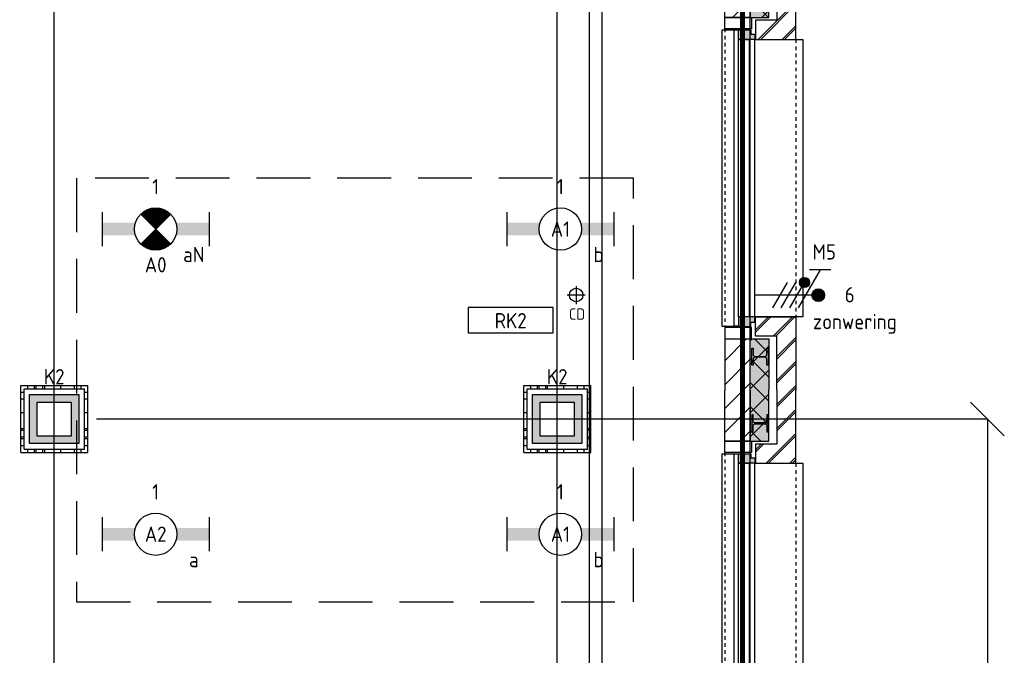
# Model space of a CAD drawing. Header units: millimetres. Extents: x -38032 to 104346, y -31182 to 78566.
# Tile 211 of 213: x 94897 to 100704, y 39334 to 43084. Entities that reach past the tile are written whole.
import ezdxf
from ezdxf.enums import TextEntityAlignment as Align

# ---------------------------------------------------------------- set-up
doc = ezdxf.new("R2010")
doc.units = ezdxf.units.MM
doc.header["$LTSCALE"] = 100
doc.set_wipeout_variables(frame=1)
doc.header["$PDMODE"] = 1
for name, pattern in [('HIDDEN', [9.525, 6.35, -3.175]), ('HIDDEN2', [4.7625, 3.175, -1.5875]), ('STYLE_01', [0.41664, 0.20828, -0.20836]), ('STYLE_11', [5, 3.888855, -0.416718, 0.277786, -0.416641])]:
    doc.linetypes.add(name, pattern=pattern)
for name, color, linetype in [('AL$1A---_ALGEMEEN', 8, 'Continuous'), ('AL------_MAATV', 200, 'Continuous'), ('AL------_MAATVOERING', 2, 'Continuous'), ('AL------_SPARING', 2, 'Continuous'), ('AM$1A---_ARCERING', 8, 'Continuous'), ('BOUWKUNDIG', 8, 'Continuous'), ('brandscheiding', 5, 'HIDDEN'), ('EL6222--', 3, 'Continuous'), ('EL6311--', 3, 'Continuous'), ('el6311--nv', 7, 'Continuous'), ('EL6322--', 3, 'Continuous'), ('LICHT_TEXT018', 1, 'Continuous'), ('versterkte strook', 7, 'Continuous'), ('Vloerdoos', 3, 'Continuous'), ('Vloerdoos (OUD)', 3, 'Continuous'), ('Zonwering', 3, 'Continuous')]:
    doc.layers.add(name, color=color, linetype=linetype)
doc.layers.add('stramien', color=1, linetype='Continuous', lineweight=9)
doc.layers.get('Vloerdoos').off()
doc.styles.add('BURO-018', font='iso.shx', dxfattribs={"height": 90})
doc.styles.get("Standard").update_dxf_attribs({"font": 'iso.shx'})
doc.dimstyles.new('STABICAD', dxfattribs={"dimscale": 100, "dimtxt": 1.8, "dimasz": 2, "dimexe": 0, "dimexo": 2.5, "dimgap": 1.5, "dimtad": 0, "dimdec": 0, "dimrnd": 10, "dimzin": 0, "dimdsep": 46, "dimtxsty": 'Standard', "dimblk1": 'OBLIQUE', "dimblk2": 'OBLIQUE', "dimsah": 1, "dimcen": -3, "dimadec": 0, "dimazin": 0, "dimtfac": 1, "dimtdec": 0, "dimtofl": 0, "dimtmove": 2, "dimatfit": 3, "dimfxl": 0, "dimtvp": 1.055556, "dimtolj": 1, "dimtzin": 0, "dimarcsym": 0})
pattern_1 = [(135, (0, 0), (70.7107, 70.7107), []), (45, (299.34, -299.34), (70.7107, -70.7107), [])]
pattern_2 = [(45, (0, 0), (70.7107, -70.7107), []), (45, (7.07, -7.07), (70.7107, -70.7107), [])]
pattern_3 = [(45, (0, 0), (70.7107, -70.7107), [])]

# ---------------------------------------------------------------- blocks, each defined once
blk = doc.blocks.new('VLOERDOOS')
at = {"layer": 'Vloerdoos (OUD)'}
for p, q in [((0, 395), (395, 395)), ((0, 395), (0, 0)), ((0, 355), (20, 355)), ((20, 375), (20, 20)), ((20, 375), (375, 375)), ((40, 375), (40, 395)), ((80, 375), (80, 395)), ((90, 375), (90, 395)), ((130, 375), (130, 395)), ((140, 375), (140, 395)), ((235, 375), (235, 395)), ((315, 375), (315, 395)), ((355, 375), (355, 395)), ((375, 375), (375, 20)), ((375, 355), (395, 355)), ((395, 395), (395, 0)), ((0, 315), (20, 315)), ((0, 305), (20, 305)), ((375, 315), (395, 315)), ((375, 305), (395, 305)), ((0, 265), (20, 265)), ((0, 255), (20, 255)), ((375, 265), (395, 265)), ((375, 255), (395, 255)), ((0, 160), (20, 160)), ((375, 160), (395, 160)), ((0, 80), (20, 80)), ((375, 80), (395, 80)), ((0, 40), (20, 40)), ((0, 0), (395, 0)), ((20, 20), (375, 20)), ((40, 0), (40, 20)), ((80, 0), (80, 20)), ((90, 0), (90, 20)), ((130, 0), (130, 20)), ((140, 0), (140, 20)), ((235, 0), (235, 20)), ((315, 0), (315, 20)), ((355, 0), (355, 20)), ((375, 40), (395, 40))]:
    blk.add_line(p, q, dxfattribs=at)
blk = doc.blocks.new('_Oblique')
at = {"color": 0, "linetype": 'ByBlock', "lineweight": -2}
blk.add_line((-0.5, -0.5), (0.5, 0.5), dxfattribs=at)
blk = doc.blocks.new('*D196')
at = {"layer": 'AL------_MAATVOERING', "color": 0, "lineweight": -2}
for p, q in [((95350, 40728.4), (100604.1, 40728.4)), ((100604.1, 40728.4), (100604.1, 35900)), ((95350, 35900), (100604.1, 35900))]:
    blk.add_line(p, q, dxfattribs=at)
at = {"layer": 'Defpoints', "color": 0}
for p in [(95100, 40728.4), (95100, 35900), (100604.1, 35900)]:
    blk.add_point(p, dxfattribs=at)
at = {"layer": 'AL------_MAATVOERING', "color": 0, "lineweight": -2, "xscale": 200, "yscale": 200, "zscale": 200}
for p, rotation in [((100604.1, 40728.4), 90), ((100604.1, 35900), 270)]:
    blk.add_blockref('_Oblique', p, dxfattribs=dict(at, rotation=rotation))
at = {"layer": 'AL------_MAATVOERING', "color": 0, "insert": (100414.1, 38314.2), "char_height": 180, "attachment_point": 5, "rotation": 90}
blk.add_mtext('\\A1;4830', dxfattribs=at)
blk = doc.blocks.new('*D231')
at = {"layer": 'AL------_MAATVOERING', "color": 0, "lineweight": -2}
for p, q in [((98066.6, 33778.4), (98066.6, 47213.8)), ((98066.6, 47213.8), (99205, 47213.8)), ((99205, 33778.4), (99205, 47213.8))]:
    blk.add_line(p, q, dxfattribs=at)
at = {"layer": 'Defpoints', "color": 0}
for p in [(99205, 47213.8), (98066.6, 33528.4), (99205, 33528.4)]:
    blk.add_point(p, dxfattribs=at)
at = {"layer": 'AL------_MAATVOERING', "color": 0, "lineweight": -2, "xscale": 200, "yscale": 200, "zscale": 200, "rotation": 180}
blk.add_blockref('_Oblique', (98066.6, 47213.8), dxfattribs=at)
at = {"layer": 'AL------_MAATVOERING', "color": 0, "lineweight": -2, "xscale": 200, "yscale": 200, "zscale": 200}
blk.add_blockref('_Oblique', (99205, 47213.8), dxfattribs=at)
at = {"layer": 'AL------_MAATVOERING', "color": 0, "insert": (98635.8, 47403.8), "char_height": 180, "attachment_point": 5}
blk.add_mtext('\\A1;1140', dxfattribs=at)
blk = doc.blocks.new('*D235')
at = {"layer": 'AL------_MAATVOERING', "color": 0, "lineweight": -2}
for p, q in [((91860, 37378.4), (91860, 48534.9)), ((95100, 48534.9), (91860, 48534.9)), ((95100, 37378.4), (95100, 48534.9))]:
    blk.add_line(p, q, dxfattribs=at)
at = {"layer": 'Defpoints', "color": 0}
for p in [(91860, 48534.9), (91860, 37128.4), (95100, 37128.4)]:
    blk.add_point(p, dxfattribs=at)
at = {"layer": 'AL------_MAATVOERING', "color": 0, "lineweight": -2, "xscale": 200, "yscale": 200, "zscale": 200, "rotation": 180}
blk.add_blockref('_Oblique', (91860, 48534.9), dxfattribs=at)
at = {"layer": 'AL------_MAATVOERING', "color": 0, "lineweight": -2, "xscale": 200, "yscale": 200, "zscale": 200}
blk.add_blockref('_Oblique', (95100, 48534.9), dxfattribs=at)
at = {"layer": 'AL------_MAATVOERING', "color": 0, "insert": (93480, 48724.9), "char_height": 180, "attachment_point": 5}
blk.add_mtext('\\A1;3240', dxfattribs=at)
blk = doc.blocks.new('1115B6630')
at = {"color": 0}
for p, q in [((-6.3, 2), (-6.3, -2)), ((6.3, 2), (6.3, -2))]:
    blk.add_line(p, q, dxfattribs=at)
at = {"color": 0, "linetype": 'Continuous'}
blk.add_circle((0, 0), 2.5, dxfattribs=at)
at = {"color": 0}
for points in [[(-2.5, 0.75), (-6.3, 0.75), (-2.5, -0.75), (-6.3, -0.75)], [(2.5, 0.75), (6.3, 0.75), (2.5, -0.75), (6.3, -0.75)]]:
    blk.add_solid(points, dxfattribs=at)
at = {"color": 0, "linetype": 'Continuous', "style": 'BURO-018'}
for tag, p in [('E_GKAST', (0, 8)), ('E_GROEP', (0, 5)), ('E_SGROEP', (4.5, 5)), ('E_ARMCODE', (0, 0)), ('E_SLET', (4.5, -3))]:
    blk.add_attdef(tag, text='', height=1.8, dxfattribs=at).set_placement(p, align=Align.MIDDLE)
blk = doc.blocks.new('E00018')
at = {"color": 0, "linetype": 'Continuous'}
for p, q in [((-1.77, -1.77), (1.77, 1.77)), ((1.77, -1.77), (-1.77, 1.77))]:
    blk.add_line(p, q, dxfattribs=at)
at = {"color": 0, "linetype": 'Continuous', "const_width": 2.5}
for points in [[(-0.88, 0.88, -0.198912), (0, 1.25, -0.198912), (0.88, 0.88, -1)], [(-0.88, -0.88, 0.198912), (0, -1.25, 0.198912), (0.88, -0.88, 1)]]:
    blk.add_lwpolyline(points, format="xyb", dxfattribs=at)
blk = doc.blocks.new('1115B6630-NO1')
at = {"color": 0}
for p, q in [((-6.3, 2), (-6.3, -2)), ((6.3, 2), (6.3, -2))]:
    blk.add_line(p, q, dxfattribs=at)
at = {"color": 0, "linetype": 'Continuous'}
blk.add_circle((0, 0), 2.5, dxfattribs=at)
at = {"color": 0}
for points in [[(-2.5, 0.75), (-6.3, 0.75), (-2.5, -0.75), (-6.3, -0.75)], [(2.5, 0.75), (6.3, 0.75), (2.5, -0.75), (6.3, -0.75)]]:
    blk.add_solid(points, dxfattribs=at)
at = {"color": 0, "zscale": 50}
blk.add_blockref('E00018', (0, 0), dxfattribs=at)
at = {"color": 0, "linetype": 'Continuous', "style": 'BURO-018'}
for tag, p in [('E_GKAST', (0, 8)), ('E_GROEP', (0, 5)), ('E_SGROEP', (4.5, 5)), ('E_ARMCODE', (0, 0)), ('E_SLET', (4.5, -3))]:
    blk.add_attdef(tag, text='', height=1.8, dxfattribs=at).set_placement(p, align=Align.MIDDLE)
blk = doc.blocks.new('E00414')
at = {"color": 0, "linetype": 'Continuous'}
for p, q in [((-2.9, -2.9), (-2.9, 2.9)), ((-2.9, 2.9), (2.9, 2.9)), ((2.9, 2.9), (2.9, -2.9)), ((-2, 2), (2, 2)), ((-2, -2), (-2, 2)), ((2, 2), (2, -2)), ((2, -2), (-2, -2)), ((2.9, -2.9), (-2.9, -2.9))]:
    blk.add_line(p, q, dxfattribs=at)
at = {"color": 0}
for points in [[(-2.9, 2.9), (2.9, 2.9), (-2, 2), (2, 2)], [(-2, -2), (-2.9, -2.9), (-2, 2), (-2.9, 2.9)], [(2, 2), (2.9, 2.9), (2, -2), (2.9, -2.9)], [(2, -2), (2.9, -2.9), (-2, -2), (-2.9, -2.9)]]:
    blk.add_solid(points, dxfattribs=at)
at = {"color": 0, "linetype": 'Continuous', "style": 'BURO-018'}
for tag, p in [('E_GKAST', (0, 8)), ('E_GROEP', (0, 5)), ('E_SGROEP', (4.5, 5))]:
    blk.add_attdef(tag, text='', height=1.8, dxfattribs=at).set_placement(p, align=Align.MIDDLE)
at = {"color": 0, "linetype": 'Continuous', "style": 'BURO-018', "flags": 1}
for tag, p in [('E_VERMCODE', (13, 5)), ('E_MATCODE', (0, 0))]:
    blk.add_attdef(tag, text='', height=1.8, dxfattribs=at).set_placement(p, align=Align.MIDDLE)
blk = doc.blocks.new('Centraaldoos')
at = {"color": 1, "linetype": 'Continuous'}
for p, q in [((-2, 0), (2, 0)), ((0, -2), (0, 2))]:
    blk.add_line(p, q, dxfattribs=at)
at = {"color": 0, "linetype": 'Continuous'}
blk.add_circle((0, 0), 1.5, dxfattribs=at)
at = {"color": 0, "linetype": 'Continuous', "style": 'BURO-018'}
blk.add_attdef('AL_POSNR', text='', height=1.8, dxfattribs=at).set_placement((0, 3), align=Align.CENTER)
at = {"color": 0, "linetype": 'Continuous', "style": 'BURO-018', "flags": 1}
blk.add_attdef('AL_OMS', (0, 0), '', height=1.8, dxfattribs=at)
at = {"layer": 'AL------_MAATV', "style": 'BURO-018'}
blk.add_text('CD', height=2.531, rotation=180, dxfattribs=at).set_placement((1.61, 5.48))
blk = doc.blocks.new('E00113')
at = {"color": 0, "linetype": 'Continuous'}
for p, q in [((-5, 4), (-5, 1)), ((5, 4), (-5, 4)), ((5, 1), (5, 4)), ((-5, 1), (5, 1))]:
    blk.add_line(p, q, dxfattribs=at)
at = {"color": 0, "linetype": 'Continuous', "style": 'BURO-018'}
for tag, p in [('E_TEXT1', (0, 6)), ('E_TEXT2', (0, 2.5))]:
    blk.add_attdef(tag, text='', height=1.8, dxfattribs=at).set_placement(p, align=Align.MIDDLE)
at = {"color": 0, "linetype": 'Continuous', "style": 'BURO-018', "flags": 1}
blk.add_attdef('E_MATCODE', text='', height=1.8, dxfattribs=at).set_placement((0, 0), align=Align.MIDDLE)
blk = doc.blocks.new('zijdetail kozijn 2kops')
at = {"color": 0}
blk.add_wipeout([(-63, 420), (-130, 420), (-130, 262), (-63, 262)], dxfattribs=at).dxf.layer = 'AL$1A---_ALGEMEEN'
at = {"layer": 'AM$1A---_ARCERING', "linetype": 'Continuous', "lineweight": 0}
blk.add_hatch(color=256, dxfattribs=at).paths.add_polyline_path([(-54.2, 338), (-54.2, 366), (-56, 366), (-56, 266), (-31, 266), (-31, 243), (0, 243), (0, 338), (-22, 338)])
at = {"layer": 'AL$1A---_ALGEMEEN', "color": 0}
for points in [[(-63, 420), (-130, 420), (-130, 262), (-63, 262)], [(-54.2, 338), (-54.2, 366), (-56, 366), (-56, 266), (-31, 266), (-31, 243), (0, 243), (0, 338), (-22, 338)]]:
    blk.add_lwpolyline(points, close=True, dxfattribs=at)
blk = doc.blocks.new('HEA 100')
at = {"layer": 'AM$1A---_ARCERING', "linetype": 'Continuous', "lineweight": 0}
h = blk.add_hatch(color=256, dxfattribs=at)
edge = h.paths.add_edge_path()
edge.add_arc((14.5, -28), 12, 180, 270)
edge.add_line((14.5, -40), (50, -40))
edge.add_line((50, -40), (50, -48))
edge.add_line((50, -48), (-50, -48))
edge.add_line((-50, -48), (-50, -40))
edge.add_line((-50, -40), (-14.5, -40))
edge.add_arc((-14.5, -28), 12, 270, 360)
edge.add_line((-2.5, -28), (-2.5, 28))
edge.add_arc((-14.5, 28), 12, 0, 90)
edge.add_line((-14.5, 40), (-50, 40))
edge.add_line((-50, 40), (-50, 48))
edge.add_line((-50, 48), (50, 48))
edge.add_line((50, 48), (50, 40))
edge.add_line((50, 40), (14.5, 40))
edge.add_arc((14.5, 28), 12, 90, 180)
edge.add_line((2.5, 28), (2.5, -28))
at = {"layer": 'AL$1A---_ALGEMEEN', "color": 0, "flags": 128}
blk.add_lwpolyline([(2.5, -28, 0.414214), (14.5, -40), (50, -40), (50, -48), (-50, -48), (-50, -40), (-14.5, -40, 0.414214), (-2.5, -28), (-2.5, 28, 0.414214), (-14.5, 40), (-50, 40), (-50, 48), (50, 48), (50, 40), (14.5, 40, 0.414214), (2.5, 28)], format="xyb", close=True, dxfattribs=at)
blk = doc.blocks.new('31x_alu-2e-mk106a1-p')
at = {"layer": 'AM$1A---_ARCERING', "linetype": 'Continuous', "lineweight": 0}
for points in [[(-270, 1767), (-160, 1767), (-160, 2068.5), (-270, 2068.5)], [(-270, -130), (-160, -130), (-160, -431.5), (-270, -431.5)]]:
    blk.add_hatch(color=256, dxfattribs=at).paths.add_polyline_path(points)
at = {"layer": 'AM$1A---_ARCERING', "linetype": 'Continuous', "lineweight": 5}
h = blk.add_hatch(dxfattribs=at)
h.set_pattern_fill('ISOLATIE', color=256, style=0, pattern_type=2)
h.set_pattern_definition(pattern_1)
h.paths.add_polyline_path([(-270, 1767), (-160, 1767), (-160, 2068.5), (-270, 2068.5)])
h = blk.add_hatch(dxfattribs=at)
h.set_pattern_fill('ISOLATIE', color=256, style=0, pattern_type=2)
h.set_pattern_definition(pattern_1)
h.paths.add_polyline_path([(-270, -130), (-160, -130), (-160, -431.5), (-270, -431.5)])
at = {"layer": 'AL$1A---_ALGEMEEN', "color": 0}
for p, q in [((-270, 2068.5), (-270, 1767)), ((-270, -431.5), (-270, -130))]:
    blk.add_line(p, q, dxfattribs=at)
at = {"layer": 'AL$1A---_ALGEMEEN', "color": 0, "linetype": 'STYLE_01'}
blk.add_line((0, 1637), (0, 0), dxfattribs=at)
at = {"layer": 'AL$1A---_ALGEMEEN', "color": 0, "flags": 128}
for points in [[(-270, 1767), (-160, 1767), (-160, 2068.5)], [(-270, -130), (-160, -130), (-160, -431.5)]]:
    blk.add_lwpolyline(points, dxfattribs=at)
at = {"color": 0}
blk.add_wipeout([(-276, 1637), (-276, 0), (-338, 0), (-338, 1637)], dxfattribs=at).dxf.layer = 'AL$1A---_ALGEMEEN'
at = {"layer": 'AL$1A---_ALGEMEEN', "color": 0}
blk.add_lwpolyline([(-276, 1637), (-276, 0), (-338, 0), (-338, 1637)], close=True, dxfattribs=at)
at = {"layer": 'AL$1A---_ALGEMEEN', "color": 0, "xscale": -1, "rotation": 90}
blk.add_blockref('zijdetail kozijn 2kops', (0, 1637), dxfattribs=at)
at = {"layer": 'AL$1A---_ALGEMEEN', "color": 0, "linetype": 'STYLE_01'}
blk.add_line((-420, 1700), (-420, -63), dxfattribs=at)
at = {"layer": 'AL$1A---_ALGEMEEN', "color": 0}
for points in [[(-435, 1693), (-366, 1693), (-366, -56), (-435, -56)], [(-243, 1637), (40, 1637), (40, 0), (-243, 0)]]:
    blk.add_lwpolyline(points, close=True, dxfattribs=at)
at = {"color": 0}
for points in [[(-238, 1750), (-238, 1637), (0, 1637), (0, 2068.5), (-113, 2068.5), (-113, 1750)], [(-238, -113), (-238, 0), (0, 0), (0, -431.5), (-113, -431.5), (-113, -113)]]:
    blk.add_wipeout(points, dxfattribs=at).dxf.layer = 'AL$1A---_ALGEMEEN'
at = {"layer": 'AM$1A---_ARCERING', "linetype": 'Continuous', "lineweight": 5}
h = blk.add_hatch(dxfattribs=at)
h.set_pattern_fill('BAKSTEEN', color=256, style=0, pattern_type=2)
h.set_pattern_definition(pattern_2)
h.paths.add_polyline_path([(-238, 1750), (-238, 1637), (0, 1637), (0, 2068.5), (-113, 2068.5), (-113, 1750)])
h = blk.add_hatch(dxfattribs=at)
h.set_pattern_fill('BAKSTEEN', color=256, style=0, pattern_type=2)
h.set_pattern_definition(pattern_2)
h.paths.add_polyline_path([(-238, -113), (-238, 0), (0, 0), (0, -431.5), (-113, -431.5), (-113, -113)])
at = {"layer": 'AL$1A---_ALGEMEEN', "color": 0, "flags": 128}
for points in [[(-238, 1750), (-238, 1637), (0, 1637), (0, 2068.5)], [(-113, 2068.5), (-113, 1750), (-238, 1750)], [(-238, -113), (-238, 0), (0, 0), (0, -431.5)], [(-113, -431.5), (-113, -113), (-238, -113)]]:
    blk.add_lwpolyline(points, dxfattribs=at)
at = {"layer": 'AL$1A---_ALGEMEEN', "color": 0, "xscale": -1, "rotation": 90}
blk.add_blockref('HEA 100', (-212, 1872), dxfattribs=at)
at = {"layer": 'AL$1A---_ALGEMEEN', "color": 0, "rotation": 90}
blk.add_blockref('HEA 100', (-212, -235), dxfattribs=at)
at = {"color": 0}
for points in [[(-420, 2068.5), (-270, 2068.5), (-270, 2003.6), (-270, 1767), (-420, 1767), (-420, 1969.8)], [(-420, -431.5), (-270, -431.5), (-270, -366.6), (-270, -130), (-420, -130), (-420, -332.8)]]:
    blk.add_wipeout(points, dxfattribs=at).dxf.layer = 'AL$1A---_ALGEMEEN'
at = {"layer": 'AM$1A---_ARCERING', "linetype": 'Continuous', "lineweight": 5}
h = blk.add_hatch(dxfattribs=at)
h.set_pattern_fill('KALKZANDSTEEN', color=256, style=0, pattern_type=2)
h.set_pattern_definition(pattern_3)
h.paths.add_polyline_path([(-420, 2068.5), (-270, 2068.5), (-270, 2003.6), (-270, 1767), (-420, 1767), (-420, 1969.8)])
h = blk.add_hatch(dxfattribs=at)
h.set_pattern_fill('KALKZANDSTEEN', color=256, style=0, pattern_type=2)
h.set_pattern_definition(pattern_3)
h.paths.add_polyline_path([(-420, -431.5), (-270, -431.5), (-270, -366.6), (-270, -130), (-420, -130), (-420, -332.8)])
at = {"layer": 'AL$1A---_ALGEMEEN', "color": 0, "flags": 128}
for points in [[(-270, 2068.5), (-270, 2003.6), (-270, 1767), (-420, 1767), (-420, 1969.8), (-420, 2068.5)], [(-270, -431.5), (-270, -366.6), (-270, -130), (-420, -130), (-420, -332.8), (-420, -431.5)]]:
    blk.add_lwpolyline(points, dxfattribs=at)
at = {"layer": 'AL$1A---_ALGEMEEN', "color": 0, "rotation": 90}
blk.add_blockref('zijdetail kozijn 2kops', (0, 0), dxfattribs=at)
blk = doc.blocks.new('200254 W 212 3 04-12-2007')
at = {"layer": 'AL$1A---_ALGEMEEN'}
blk.add_lwpolyline([(62057, 5882.4), (53877, 5882.4), (53877, 7032.4), (42637, 7032.4), (42637, 10587.4), (48588, 10587.4), (48588, 11047.4), (53877, 11047.4), (53877, 20792.4), (62057, 20792.4)], close=True, dxfattribs=at)
blk.add_blockref('31x_alu-2e-mk106a1-p', (63277, 13843.9), dxfattribs=at)
blk.add_blockref('31x_alu-2e-mk106a1-p', (63277, 16343.9), dxfattribs=at)
at = {"layer": 'stramien', "linetype": 'STYLE_11', "ltscale": 50}
blk.add_line((63006, -41013.6), (63006, 36216.4), dxfattribs=at)
blk = doc.blocks.new('E00080')
at = {"color": 0, "linetype": 'Continuous'}
for p, q in [((-3, 9.98), (-3, 7.48)), ((-3, 8.73), (1.5, 6.13)), ((0, 8.5), (0, 1)), ((1.5, 5.13), (-1.5, 6.87)), ((1.5, 4.13), (-1.5, 5.87)), ((1.5, 3.13), (-1.5, 4.87))]:
    blk.add_line(p, q, dxfattribs=at)
at = {"color": 0, "const_width": 0.75}
blk.add_lwpolyline([(-0.38, 8.5, 1), (0.38, 8.5, 1)], format="xyb", close=True, dxfattribs=at)
at = {"color": 0, "linetype": 'Continuous'}
blk.add_circle((0, 8.5), 0.75, dxfattribs=at)
at = {"color": 0, "linetype": 'Continuous', "style": 'BURO-018'}
for tag, p in [('E_GKAST', (0, 15)), ('E_GROEP', (0, 12)), ('E_SGROEP', (4.5, 12))]:
    blk.add_attdef(tag, text='', height=1.8, dxfattribs=at).set_placement(p, align=Align.MIDDLE)
at = {"color": 0, "linetype": 'Continuous', "style": 'BURO-018', "flags": 1}
for tag, p in [('E_VERMCODE', (13, 12)), ('E_MATCODE', (0, 0))]:
    blk.add_attdef(tag, text='', height=1.8, dxfattribs=at).set_placement(p, align=Align.MIDDLE)
blk = doc.blocks.new('2f + n + Ra')
at = {"layer": 'EL6322--'}
h = blk.add_hatch(color=256, dxfattribs=at)
edge = h.paths.add_edge_path()
edge.add_arc((-75, 293.3), 30, 0, 360)
blk.add_circle((-75, 293.3), 30, dxfattribs=at)
at = {"layer": 'EL6322--', "xscale": 50.00000000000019, "yscale": 50, "zscale": 50, "rotation": 359.9997694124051}
blk.add_blockref('E00080', (0, -50), dxfattribs=at)

msp = doc.modelspace()

# ---------------------------------------------------------------- block references
at = {"layer": 'BOUWKUNDIG'}
msp.add_blockref('200254 W 212 3 04-12-2007', (36198, 24986.5), dxfattribs=at)

# ---------------------------------------------------------------- next in the draw order: linework, layer by layer
at = {"layer": 'brandscheiding', "const_width": 30}
msp.add_lwpolyline([(58113.1, 6498.6), (74727.9, 8358.8), (74842.4, 7939.3), (75357.5, 8015.5), (75452.9, 7653.2), (78524.8, 8015.5), (78524.8, 8358.8), (79135.4, 8435.1), (79097.2, 8759.3), (99160.7, 11178.5), (99160.7, 46529.3), (78677.5, 46529.3)], dxfattribs=at)
at = {"layer": 'LICHT_TEXT018', "linetype": 'HIDDEN2'}
msp.add_lwpolyline([(95232.5, 39648.8), (98516.4, 39648.8), (98516.4, 42148.8), (95232.5, 42148.8)], close=True, dxfattribs=at)
at = {"layer": 'versterkte strook'}
msp.add_line((98330, 49774.8), (98330, 11924.5), dxfattribs=at)

# ---------------------------------------------------------------- next in the draw order: block references
at = {"layer": 'AL------_SPARING', "xscale": 26.66666666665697, "yscale": 26.66666666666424, "zscale": 26.66666666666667, "rotation": 180}
msp.add_blockref('Centraaldoos', (98179.1, 41459.5), dxfattribs=at)
at = {"layer": 'EL6222--'}
ref = msp.add_blockref('E00414', (95100.6, 40728), dxfattribs=dict(at, xscale=50, yscale=50, zscale=50))
ref.add_attrib('E_GROEP', 'K2', dxfattribs={"layer": '0', "color": 1, "linetype": 'Continuous', "height": 90, "style": 'BURO-018'}).set_placement((95100.6, 40978), align=Align.MIDDLE)
ref = msp.add_blockref('E00414', (98067.2, 40728), dxfattribs=dict(at, xscale=50, yscale=50, zscale=50))
ref.add_attrib('E_GROEP', 'K2', dxfattribs={"layer": '0', "color": 1, "linetype": 'Continuous', "height": 90, "style": 'BURO-018'}).set_placement((98067.2, 40978), align=Align.MIDDLE)
at = {"layer": 'EL6311--'}
ref = msp.add_blockref('1115B6630', (98086, 41848.8), dxfattribs=dict(at, xscale=50, yscale=50, zscale=50))
ref.add_attrib('E_ARMCODE', 'A1', dxfattribs={"layer": '0', "color": 1, "linetype": 'Continuous', "height": 90, "style": 'BURO-018'}).set_placement((98086, 41848.8), align=Align.MIDDLE)
ref.add_attrib('E_SLET', 'b', dxfattribs={"layer": '0', "color": 1, "linetype": 'Continuous', "height": 90, "style": 'BURO-018'}).set_placement((98311, 41698.8), align=Align.MIDDLE)
ref.add_attrib('E_GROEP', '1', dxfattribs={"layer": '0', "color": 1, "linetype": 'Continuous', "height": 90, "style": 'BURO-018'}).set_placement((98086, 42098.8), align=Align.MIDDLE)
at = {"layer": 'EL6311--', "rotation": 270}
msp.add_blockref('2f + n + Ra', (99232, 41458.9), dxfattribs=at)
at = {"layer": 'EL6311--'}
ref = msp.add_blockref('1115B6630', (95699, 40048.8), dxfattribs=dict(at, xscale=50, yscale=50, zscale=50))
ref.add_attrib('E_ARMCODE', 'A2', dxfattribs={"layer": '0', "color": 1, "linetype": 'Continuous', "height": 90, "style": 'BURO-018'}).set_placement((95699, 40048.8), align=Align.MIDDLE)
ref.add_attrib('E_SLET', 'a', dxfattribs={"layer": '0', "color": 1, "linetype": 'Continuous', "height": 90, "style": 'BURO-018'}).set_placement((95924, 39898.8), align=Align.MIDDLE)
ref.add_attrib('E_GROEP', '1', dxfattribs={"layer": '0', "color": 1, "linetype": 'Continuous', "height": 90, "style": 'BURO-018'}).set_placement((95699, 40298.8), align=Align.MIDDLE)
ref = msp.add_blockref('1115B6630', (98086, 40048.8), dxfattribs=dict(at, xscale=50, yscale=50, zscale=50))
ref.add_attrib('E_ARMCODE', 'A1', dxfattribs={"layer": '0', "color": 1, "linetype": 'Continuous', "height": 90, "style": 'BURO-018'}).set_placement((98086, 40048.8), align=Align.MIDDLE)
ref.add_attrib('E_SLET', 'b', dxfattribs={"layer": '0', "color": 1, "linetype": 'Continuous', "height": 90, "style": 'BURO-018'}).set_placement((98311, 39898.8), align=Align.MIDDLE)
ref.add_attrib('E_GROEP', '1', dxfattribs={"layer": '0', "color": 1, "linetype": 'Continuous', "height": 90, "style": 'BURO-018'}).set_placement((98086, 40298.8), align=Align.MIDDLE)
at = {"layer": 'el6311--nv'}
ref = msp.add_blockref('1115B6630-NO1', (95699, 41848.8), dxfattribs=dict(at, xscale=50, yscale=50, zscale=50))
ref.add_attrib('E_ARMCODE', 'A0', dxfattribs={"layer": '0', "color": 1, "linetype": 'Continuous', "height": 90, "style": 'BURO-018'}).set_placement((95699, 41638.1), align=Align.MIDDLE)
ref.add_attrib('E_SLET', 'aN', dxfattribs={"layer": '0', "color": 1, "linetype": 'Continuous', "height": 90, "style": 'BURO-018'}).set_placement((95924, 41698.8), align=Align.MIDDLE)
ref.add_attrib('E_GROEP', '1', dxfattribs={"layer": '0', "color": 1, "linetype": 'Continuous', "height": 90, "style": 'BURO-018'}).set_placement((95699, 42098.8), align=Align.MIDDLE)
at = {"layer": 'Vloerdoos', "rotation": 90}
for p in [(95299.3, 40530.5), (98265.9, 40530.5)]:
    msp.add_blockref('VLOERDOOS', p, dxfattribs=at)
at = {"layer": 'Zonwering'}
ref = msp.add_blockref('E00113', (97792.8, 41185.8), dxfattribs=dict(at, xscale=50, yscale=50, zscale=50))
ref.add_attrib('E_TEXT1', 'RK2', dxfattribs={"layer": '0', "color": 1, "linetype": 'Continuous', "height": 90, "style": 'BURO-018'}).set_placement((97792.8, 41308.4), align=Align.MIDDLE)

# ---------------------------------------------------------------- next in the draw order: texts
at = {"layer": 'EL6222--', "color": 1, "style": 'BURO-018'}
for s, p in [('M5', (99573.2, 41668.8)), ('6', (99763.1, 41416.3)), ('zonwering', (99575, 41258.2))]:
    msp.add_text(s, height=90, dxfattribs=at).set_placement(p)

# ---------------------------------------------------------------- next in the draw order: dimensions: what is measured, and where the dimension line sits
at = {"layer": 'AL------_MAATVOERING'}
for base, p1, p2, picture, middle in [((91860, 48534.9), (95100, 37128.4), (91860, 37128.4), '*D235', (93480, 48724.9)), ((99205, 47213.8), (98066.6, 33528.4), (99205, 33528.4), '*D231', (98635.8, 47403.8))]:
    dim = msp.add_linear_dim(base=base, p1=p1, p2=p2, dimstyle='STABICAD', dxfattribs=at)
    dim.commit()
    dim.dimension.update_dxf_attribs({"geometry": picture, "text_midpoint": middle})
dim = msp.add_linear_dim(base=(100604.1, 35900), p1=(95100, 40728.4), p2=(95100, 35900), angle=90, dimstyle='STABICAD', dxfattribs=at)
dim.commit()
dim.dimension.update_dxf_attribs({"geometry": '*D196', "text_midpoint": (100414.1, 38314.2)})

doc.saveas('drawing.dxf')
